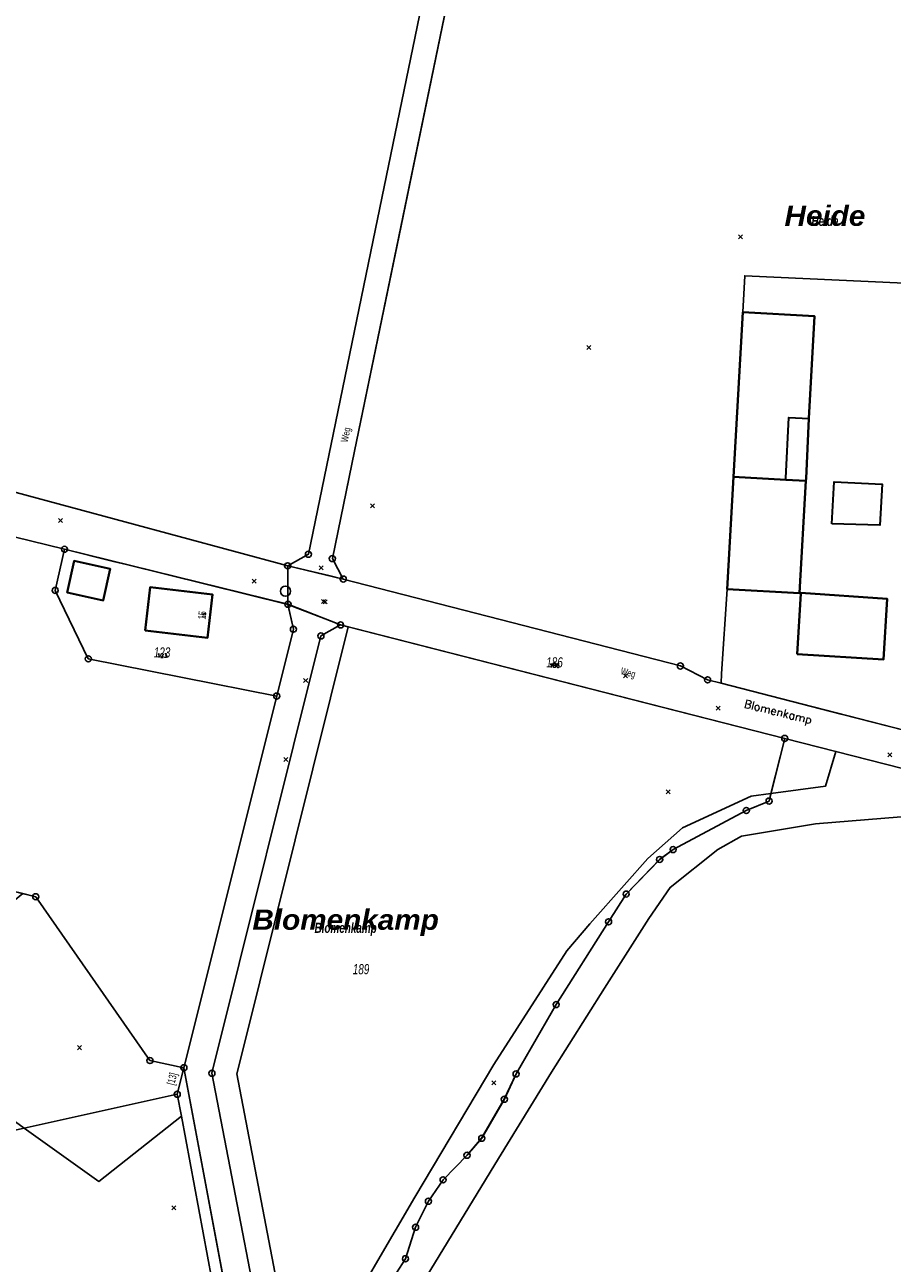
# Model space of a CAD drawing. Header units: metres. Extents: x 339653 to 341672, y 5744753 to 5747397.
# Tile 129 of 256: x 340173 to 340387, y 5746224 to 5746530. Entities that reach past the tile are written whole.
import ezdxf
from ezdxf.enums import TextEntityAlignment as Align

# ---------------------------------------------------------------- set-up
doc = ezdxf.new("R2010")
doc.units = ezdxf.units.M
doc.header["$LTSCALE"] = 0.03
doc.header["$PDMODE"] = 3
doc.header["$PDSIZE"] = 0.5
for name, color, linetype, lineweight in [('B-Beschriftung', 83, 'Continuous', 25), ('B-Flurstücksnummer', 83, 'Continuous', 25), ('B-Gebäude', 15, 'Continuous', 35), ('Flurstücke_Grenzpunkte', 7, 'Continuous', 25), ('Gewässer', 7, 'Continuous', 25), ('Lagebezeichnungen', 7, 'Continuous', 25), ('Netzpunkte', 7, 'Continuous', 25), ('Siedlung', 7, 'Continuous', 25), ('Vegetation', 7, 'Continuous', 25), ('Verkehr', 7, 'Continuous', 25)]:
    doc.layers.add(name, color=color, linetype=linetype, lineweight=lineweight)
doc.layers.add('B-Flurstück', color=83, linetype='Continuous')
doc.styles.add('FLURSTUECKSNUMMER', font='simplex.shx')
doc.styles.add('Flurstücksnummer - K 10 700', font='ariali.ttf', dxfattribs={"width": 0.7})
doc.styles.add('Gewässermerkmal_ Name - F K 10', font='arialbi.ttf', dxfattribs={"width": 0.7})
doc.styles.add('HAUSNUMMER', font='simplex.shx')
doc.styles.add('Hausnummern NRW', font='arial.ttf', dxfattribs={"width": 0.595})
doc.styles.add('Lagebezeichnung Gewanne - F K 20 gesperrt', font='arialbi.ttf', dxfattribs={"width": 1.05})
doc.styles.add('Sonstiger Text_ Bezeichnung - N 7 380', font='arial.ttf', dxfattribs={"width": 0.7})
doc.styles.add('STRASSENNAME_DKKM1000', font='simplex.shx')

# ---------------------------------------------------------------- blocks, each defined once
blk = doc.blocks.new('S1600.8202')
at = {"lineweight": -2}
blk.add_circle((-0.000001, 0.000001), 0.5, dxfattribs=at)
blk = doc.blocks.new('Grenzpunkt mit Abmarkung (Marke)')
at = {"lineweight": -2}
blk.add_circle((0, 0), 0.499, dxfattribs=at)

msp = doc.modelspace()

# ---------------------------------------------------------------- linework, layer by layer
at = {"layer": 'B-Flurstück', "color": 83}
for points in [[(340238.132, 5746396.522, 0), (340248.581, 5746394.027, 0), (340251.857, 5746393.245, 0), (340249.161, 5746398.308, 0), (340254.634, 5746424.824, 0), (340264.509, 5746472.664, 0), (340291.176, 5746601.849, 0)], [(340056.698, 5746455.911, 0), (340157.6, 5746418.278, 0), (340238.132, 5746396.522, 0), (340243.256, 5746399.372, 0), (340248.863, 5746426.561, 0), (340260.33, 5746482.153, 0), (340270.698, 5746532.414, 0), (340128.776, 5746569.601, 0), (340073.577, 5746584.065, 0), (340060.417, 5746536.906, 0), (340058.584, 5746530.339, 0), (340042.556, 5746472.903, 0), (340038.741, 5746459.231, 0), (340056.698, 5746455.911, 0)], [(340270.698, 5746532.414, 0), (340260.33, 5746482.153, 0), (340248.863, 5746426.561, 0), (340243.256, 5746399.372, 0), (340238.132, 5746396.522, 0)], [(340035.494, 5746447.642, 0), (340053.355, 5746444.327, 0), (340108.611, 5746424.274, 0), (340154.329, 5746407.67, 0), (340183.006, 5746400.61, 0), (340195.13, 5746397.625, 0), (340198.356, 5746396.831, 0), (340238.201, 5746386.997, 0), (340238.184, 5746389.388, 0), (340238.15, 5746394.185, 0), (340238.132, 5746396.522, 0), (340157.6, 5746418.278, 0), (340056.698, 5746455.911, 0), (340038.741, 5746459.231, 0), (340038.203, 5746457.311, 0), (340037.507, 5746454.828, 0), (340036.643, 5746451.744, 0), (340036.038, 5746449.583, 0), (340035.494, 5746447.642, 0)], [(340084.351, 5746337.091, 0), (340118.084, 5746328.87, 0), (340165.477, 5746317.321, 0), (340175.902, 5746314.78, 0), (340204.095, 5746274.339, 0), (340212.498, 5746272.553, 0), (340235.421, 5746364.354, 0), (340188.892, 5746373.55, 0), (340180.71, 5746390.438, 0), (340183.006, 5746400.61, 0), (340154.329, 5746407.67, 0), (340108.611, 5746424.274, 0), (340091.341, 5746362.214, 0), (340084.351, 5746337.091, 0)], [(340180.71, 5746390.438, 0), (340188.892, 5746373.55, 0), (340235.421, 5746364.354, 0), (340236.739, 5746369.631, 0), (340239.544, 5746380.867, 0), (340238.201, 5746386.997, 0), (340198.356, 5746396.831, 0), (340195.13, 5746397.625, 0), (340183.006, 5746400.61, 0), (340180.71, 5746390.438, 0)], [(340238.201, 5746386.997, 0), (340240.757, 5746385.997, 0), (340248.447, 5746382.988, 0), (340251.171, 5746381.922, 0), (340253.078, 5746381.435, 0), (340329.977, 5746361.795, 0), (340360.875, 5746353.904, 0), (340389.93, 5746346.484, 0), (340413.968, 5746340.966, 0), (340411.606, 5746346.843, 0), (340409.99, 5746350.865, 0), (340390.668, 5746355.81, 0), (340374.863, 5746359.872, 0), (340345.153, 5746367.507, 0), (340341.827, 5746368.362, 0), (340335.123, 5746371.784, 0), (340251.857, 5746393.245, 0), (340248.581, 5746394.027, 0), (340238.132, 5746396.522, 0), (340238.15, 5746394.185, 0), (340238.184, 5746389.388, 0), (340238.201, 5746386.997, 0)], [(340235.929, 5746185.441, 0), (340219.407, 5746271.206, 0), (340246.336, 5746379.194, 0), (340251.171, 5746381.922, 0), (340248.447, 5746382.988, 0), (340240.757, 5746385.997, 0), (340238.201, 5746386.997, 0), (340239.544, 5746380.867, 0), (340236.739, 5746369.631, 0), (340235.421, 5746364.354, 0), (340212.498, 5746272.553, 0), (340214.055, 5746264.243, 0), (340226.541, 5746197.584, 0)], [(340219.407, 5746271.206, 0), (340235.929, 5746185.441, 0), (340236.354, 5746184.365, 0), (340237.733, 5746180.877, 0), (340238.833, 5746183.052, 0), (340241.761, 5746186.747, 0), (340240.829, 5746191.593, 0), (340240.675, 5746192.397, 0), (340225.556, 5746271.041, 0), (340226.858, 5746276.262, 0), (340253.078, 5746381.435, 0), (340251.171, 5746381.922, 0), (340246.336, 5746379.194, 0), (340219.407, 5746271.206, 0)], [(340253.078, 5746381.435, 0), (340226.858, 5746276.262, 0), (340225.556, 5746271.041, 0), (340240.675, 5746192.397, 0)], [(340254.646, 5746205.783, 0), (340267.222, 5746225.393, 0), (340269.717, 5746233.187, 0), (340272.879, 5746239.601, 0), (340276.493, 5746244.898, 0), (340282.422, 5746250.988, 0), (340286.028, 5746255.131, 0), (340291.627, 5746264.792, 0), (340294.517, 5746271.042, 0), (340304.435, 5746288.167, 0), (340317.386, 5746308.605, 0), (340321.721, 5746315.445, 0), (340329.995, 5746324.001, 0), (340333.319, 5746326.435, 0), (340351.395, 5746336.096, 0), (340357.004, 5746338.435, 0), (340360.875, 5746353.904, 0), (340329.977, 5746361.795, 0), (340253.078, 5746381.435, 0)], [(340389.93, 5746346.484, 0), (340360.875, 5746353.904, 0), (340357.004, 5746338.435, 0), (340351.395, 5746336.096, 0), (340333.319, 5746326.435, 0), (340329.995, 5746324.001, 0), (340321.721, 5746315.445, 0), (340317.386, 5746308.605, 0), (340304.435, 5746288.167, 0), (340294.517, 5746271.042, 0), (340291.627, 5746264.792, 0), (340286.028, 5746255.131, 0), (340282.422, 5746250.988, 0), (340276.493, 5746244.898, 0), (340272.879, 5746239.601, 0), (340269.717, 5746233.187, 0), (340267.222, 5746225.393, 0), (340254.646, 5746205.783, 0), (340245.01, 5746190.847, 0), (340241.761, 5746186.747, 0), (340238.833, 5746183.052, 0), (340237.733, 5746180.877, 0)]]:
    msp.add_polyline3d(points, dxfattribs=at)
at = {"layer": 'B-Gebäude'}
for points in [[(340348.214, 5746418.537), (340350.519, 5746459.199), (340368.247, 5746458.142), (340366.825, 5746432.888), (340366.141, 5746418.111), (340366.097, 5746417.5), (340361.131, 5746417.788)], [(340361.131, 5746417.788), (340361.151, 5746418.174), (340361.937, 5746433.109), (340366.825, 5746432.888), (340366.141, 5746418.111), (340366.097, 5746417.5)], [(340364.524, 5746389.739), (340346.629, 5746390.788), (340348.214, 5746418.537), (340361.131, 5746417.788), (340366.097, 5746417.5), (340364.521, 5746389.851)], [(340372.532, 5746406.918), (340373.077, 5746417.277), (340384.929, 5746416.697), (340384.409, 5746406.563)], [(340183.654, 5746389.958), (340185.386, 5746397.743), (340194.294, 5746395.753), (340192.564, 5746387.968)], [(340202.937, 5746380.558), (340204.205, 5746391.265), (340219.598, 5746389.432), (340218.329, 5746378.724)], [(340363.982, 5746374.666), (340364.901, 5746389.717), (340364.901, 5746389.83), (340386.198, 5746388.325), (340385.297, 5746373.377)]]:
    msp.add_lwpolyline(points, close=True, dxfattribs=at)
for points in [[(340366.141, 5746418.111), (340366.825, 5746432.888)], [(340364.521, 5746389.851), (340366.097, 5746417.5)], [(340364.521, 5746389.851), (340364.524, 5746389.739)]]:
    msp.add_lwpolyline(points, dxfattribs=at)
for points in [[(340348.214, 5746418.537, 0), (340361.131, 5746417.788, 0), (340366.097, 5746417.5, 0), (340366.141, 5746418.111, 0), (340366.825, 5746432.888, 0), (340368.247, 5746458.142, 0), (340350.519, 5746459.199, 0), (340348.214, 5746418.537, 0)], [(340364.524, 5746389.739, 0), (340364.521, 5746389.851, 0), (340366.097, 5746417.5, 0), (340361.131, 5746417.788, 0), (340348.214, 5746418.537, 0), (340346.629, 5746390.788, 0), (340364.524, 5746389.739, 0)], [(340183.654, 5746389.958, 0), (340192.564, 5746387.968, 0), (340194.294, 5746395.753, 0), (340185.386, 5746397.743, 0), (340183.654, 5746389.958, 0)], [(340202.937, 5746380.558, 0), (340218.329, 5746378.724, 0), (340219.598, 5746389.432, 0), (340204.205, 5746391.265, 0), (340202.937, 5746380.558, 0)], [(340202.937, 5746380.558, 0), (340218.329, 5746378.724, 0), (340219.598, 5746389.432, 0), (340204.205, 5746391.265, 0), (340202.937, 5746380.558, 0)], [(340363.982, 5746374.666, 0), (340385.297, 5746373.377, 0), (340386.198, 5746388.325, 0), (340364.901, 5746389.83, 0), (340364.901, 5746389.717, 0), (340363.982, 5746374.666, 0)]]:
    msp.add_polyline3d(points, dxfattribs=at)
at = {"layer": 'Flurstücke_Grenzpunkte', "color": 83}
for points in [[(340291.176, 5746601.849), (340266.124, 5746480.486), (340254.634, 5746424.824), (340250.578, 5746405.172), (340249.161, 5746398.308), (340251.857, 5746393.245), (340238.132, 5746396.522), (340243.256, 5746399.372), (340248.863, 5746426.561), (340260.33, 5746482.153), (340270.698, 5746532.414)], [(340390.668, 5746355.81), (340345.153, 5746367.507), (340341.827, 5746368.362), (340335.123, 5746371.784), (340251.857, 5746393.245), (340249.161, 5746398.308), (340250.578, 5746405.172), (340254.634, 5746424.824), (340266.124, 5746480.486), (340291.176, 5746601.849), (340446.88, 5746586.035)], [(340157.6, 5746418.278), (340238.132, 5746396.522)], [(340238.132, 5746396.522), (340238.204, 5746387.022)], [(340238.132, 5746396.522), (340251.857, 5746393.245)], [(340251.857, 5746393.245), (340335.123, 5746371.784)], [(340238.204, 5746387.022), (340239.544, 5746380.867)], [(340235.903, 5746185.45), (340219.407, 5746271.206), (340246.34, 5746379.197), (340251.179, 5746381.922), (340320.327, 5746364.256), (340360.881, 5746353.893), (340357.474, 5746340.287), (340357.009, 5746338.428), (340351.4, 5746336.09), (340333.323, 5746326.43), (340329.999, 5746323.996), (340321.724, 5746315.441), (340317.391, 5746308.6), (340304.441, 5746288.163), (340294.525, 5746271.035), (340291.64, 5746264.787), (340286.06, 5746255.146), (340282.416, 5746250.946), (340276.501, 5746244.871), (340272.877, 5746239.588), (340269.716, 5746233.173), (340267.219, 5746225.382), (340254.635, 5746205.75)], [(340235.421, 5746364.354), (340239.544, 5746380.867)], [(340335.123, 5746371.784), (340341.827, 5746368.362)], [(340341.827, 5746368.362), (340345.153, 5746367.507)], [(340345.153, 5746367.507), (340390.668, 5746355.81)], [(340212.498, 5746272.553), (340235.421, 5746364.354)], [(340254.635, 5746205.75), (340267.219, 5746225.382), (340269.716, 5746233.173), (340272.877, 5746239.588), (340276.501, 5746244.871), (340282.416, 5746250.946), (340286.06, 5746255.146), (340291.64, 5746264.787), (340294.525, 5746271.035), (340304.441, 5746288.163), (340317.391, 5746308.6), (340321.724, 5746315.441), (340329.999, 5746323.996), (340333.323, 5746326.43), (340351.4, 5746336.09), (340357.009, 5746338.428), (340357.474, 5746340.287), (340360.881, 5746353.893), (340373.518, 5746350.664), (340389.953, 5746346.465)], [(340210.862, 5746266.021), (340212.498, 5746272.553)], [(340210.862, 5746266.021), (340211.868, 5746260.613)], [(340211.868, 5746260.613), (340222.594, 5746202.944)]]:
    msp.add_lwpolyline(points, dxfattribs=at)
for points in [[(340056.698, 5746455.911), (340038.741, 5746459.231), (340042.556, 5746472.903), (340073.577, 5746584.065), (340128.776, 5746569.601), (340270.698, 5746532.414), (340260.33, 5746482.153), (340248.863, 5746426.561), (340243.256, 5746399.372), (340238.132, 5746396.522), (340157.6, 5746418.278)], [(340035.494, 5746447.642), (340038.741, 5746459.231), (340056.698, 5746455.911), (340157.6, 5746418.278), (340238.132, 5746396.522), (340238.204, 5746387.022), (340183.006, 5746400.61), (340154.329, 5746407.67), (340108.611, 5746424.274), (340053.355, 5746444.327)], [(340165.477, 5746317.321), (340084.351, 5746337.091), (340091.341, 5746362.214), (340108.611, 5746424.274), (340154.329, 5746407.67), (340183.006, 5746400.61), (340180.71, 5746390.438), (340188.892, 5746373.55), (340235.421, 5746364.354), (340212.498, 5746272.553), (340204.095, 5746274.339), (340175.902, 5746314.78), (340172.725, 5746315.555)], [(340188.892, 5746373.55), (340180.71, 5746390.438), (340183.006, 5746400.61), (340238.204, 5746387.022), (340239.544, 5746380.867), (340235.421, 5746364.354)], [(340238.204, 5746387.022), (340238.132, 5746396.522), (340251.857, 5746393.245), (340335.123, 5746371.784), (340341.827, 5746368.362), (340345.153, 5746367.507), (340390.668, 5746355.81), (340409.99, 5746350.865), (340413.969, 5746340.966), (340409.147, 5746342.07), (340389.953, 5746346.465), (340373.518, 5746350.664), (340360.881, 5746353.893), (340320.327, 5746364.256), (340251.179, 5746381.922)], [(340230.654, 5746164.465), (340230.521, 5746176.339), (340212.498, 5746272.553), (340235.421, 5746364.354), (340239.544, 5746380.867), (340238.204, 5746387.022), (340251.179, 5746381.922), (340246.34, 5746379.197), (340219.407, 5746271.206), (340235.903, 5746185.45), (340236.671, 5746183.513), (340237.708, 5746180.896), (340240.347, 5746174.232), (340240.845, 5746171.745), (340265.775, 5746047.282), (340264.981, 5746041.876), (340266.655, 5746033.481), (340257.847, 5746024.247), (340255.443, 5746036.319), (340254.409, 5746044.624)], [(340137.551, 5746249.777), (340079.87, 5746236.992), (340063.642, 5746262.665), (340082.101, 5746329.003), (340084.351, 5746337.091), (340165.477, 5746317.321), (340172.725, 5746315.555), (340175.902, 5746314.78), (340204.095, 5746274.339), (340212.498, 5746272.553), (340210.862, 5746266.021), (340173.084, 5746257.65)], [(340210.862, 5746266.021), (340212.498, 5746272.553), (340230.521, 5746176.339), (340230.654, 5746164.465), (340227.912, 5746174.349), (340222.594, 5746202.944), (340211.868, 5746260.613)], [(340097.043, 5746209.828), (340079.87, 5746236.992), (340137.551, 5746249.777), (340173.084, 5746257.65), (340210.862, 5746266.021), (340211.868, 5746260.613), (340222.594, 5746202.944), (340227.912, 5746174.349), (340226.474, 5746172.739), (340223.497, 5746169.406), (340190.728, 5746132.721), (340164.413, 5746103.263), (340162.723, 5746105.935)]]:
    msp.add_lwpolyline(points, close=True, dxfattribs=at)
at = {"layer": 'Gewässer', "color": 83}
msp.add_lwpolyline([(340211.868, 5746260.613), (340210.862, 5746266.021), (340212.498, 5746272.553), (340230.521, 5746176.339), (340230.654, 5746164.465), (340227.912, 5746174.349), (340222.594, 5746202.944)], close=True, dxfattribs=at)
at = {"layer": 'Netzpunkte', "color": 83}
for p in [(340349.961, 5746477.776), (340312.52, 5746450.424), (340259.047, 5746411.356), (340182.008, 5746407.705), (340229.825, 5746392.704), (340246.979, 5746387.729), (340247.414, 5746387.61), (340242.565, 5746368.188), (340344.456, 5746361.33), (340237.693, 5746348.677), (340386.831, 5746349.855), (340332.083, 5746340.696), (340186.713, 5746277.521), (340289.023, 5746268.858), (340210.035, 5746237.936)]:
    msp.add_point(p, dxfattribs=at)
at = {"layer": 'Siedlung', "color": 83}
for points in [[(340351.014, 5746468.173), (340442.449, 5746463.903), (340439.195, 5746440.697), (340435.679, 5746375.618), (340437.164, 5746360.494), (340437.59, 5746356.154), (340428.771, 5746353.428), (340409.99, 5746350.865), (340390.668, 5746355.81), (340345.153, 5746367.507), (340345.3, 5746369.827), (340346.629, 5746390.788), (340348.214, 5746418.537), (340350.519, 5746459.199)], [(340183.006, 5746400.61), (340238.204, 5746387.022), (340239.544, 5746380.867), (340235.421, 5746364.354), (340188.892, 5746373.55), (340180.71, 5746390.438)]]:
    msp.add_lwpolyline(points, close=True, dxfattribs=at)
at = {"layer": 'Vegetation', "color": 83}
for points in [[(340442.449, 5746463.903), (340351.014, 5746468.173), (340350.519, 5746459.199), (340348.214, 5746418.537), (340346.629, 5746390.788), (340345.3, 5746369.827), (340345.153, 5746367.507), (340341.827, 5746368.362), (340335.123, 5746371.784), (340251.857, 5746393.245), (340249.161, 5746398.308), (340250.578, 5746405.172), (340254.634, 5746424.824), (340266.124, 5746480.486), (340291.176, 5746601.849), (340446.88, 5746586.035)], [(340270.698, 5746532.414), (340260.33, 5746482.153), (340248.863, 5746426.561), (340243.256, 5746399.372), (340238.132, 5746396.522), (340157.6, 5746418.278), (340056.698, 5746455.911), (340038.741, 5746459.231), (340042.556, 5746472.903), (340057.851, 5746482.733), (340083.86, 5746499.532), (340111.397, 5746517.34), (340117.982, 5746536.64)], [(339973.98, 5746221.385), (339974.697, 5746224.399), (340035.494, 5746447.642), (340053.355, 5746444.327), (340108.611, 5746424.274), (340154.329, 5746407.67), (340183.006, 5746400.61), (340180.71, 5746390.438), (340188.892, 5746373.55), (340235.421, 5746364.354), (340212.498, 5746272.553), (340204.095, 5746274.339), (340175.902, 5746314.78), (340172.725, 5746315.555), (340137.963, 5746287.111), (340150.272, 5746266.978), (340166.848, 5746262.059), (340173.084, 5746257.65), (340191.513, 5746244.475), (340211.868, 5746260.613), (340222.594, 5746202.944)], [(340259.778, 5746224.001), (340269.54, 5746240.582), (340289.025, 5746273.384), (340307.061, 5746301.466), (340312.762, 5746308.069), (340321.244, 5746317.621), (340327.09, 5746324.255), (340335.676, 5746331.796), (340352.63, 5746339.649), (340357.474, 5746340.287), (340370.916, 5746342.097), (340373.518, 5746350.664), (340389.953, 5746346.465)], [(340393.7, 5746334.861), (340368.486, 5746332.833), (340350.179, 5746329.762), (340344.387, 5746326.434), (340332.557, 5746317.089), (340327.342, 5746309.422), (340316.359, 5746292.216), (340303.266, 5746271.485), (340290.223, 5746250.183), (340270.303, 5746217.488)]]:
    msp.add_lwpolyline(points, dxfattribs=at)
for points in [[(340251.179, 5746381.922), (340320.327, 5746364.256), (340360.881, 5746353.893), (340373.518, 5746350.664), (340370.916, 5746342.097), (340357.474, 5746340.287), (340352.63, 5746339.649), (340335.676, 5746331.796), (340327.09, 5746324.255), (340321.244, 5746317.621), (340312.762, 5746308.069), (340307.061, 5746301.466), (340289.025, 5746273.384), (340269.54, 5746240.582), (340259.778, 5746224.001), (340243.741, 5746196.139), (340236.671, 5746183.513), (340235.903, 5746185.45), (340219.407, 5746271.206), (340246.34, 5746379.197)], [(340332.557, 5746317.089), (340344.387, 5746326.434), (340350.179, 5746329.762), (340368.486, 5746332.833), (340393.7, 5746334.861), (340410.342, 5746336.892), (340409.147, 5746342.07), (340413.969, 5746340.966), (340415.446, 5746336.505), (340448.872, 5746219.487), (340266.655, 5746033.481), (340264.981, 5746041.876), (340265.775, 5746047.282), (340240.845, 5746171.745), (340244.484, 5746176.667), (340250.642, 5746184.674), (340270.303, 5746217.488), (340290.223, 5746250.183), (340303.266, 5746271.485), (340316.359, 5746292.216), (340327.342, 5746309.422)], [(340172.725, 5746315.555), (340175.902, 5746314.78), (340204.095, 5746274.339), (340212.498, 5746272.553), (340210.862, 5746266.021), (340211.868, 5746260.613), (340191.513, 5746244.475), (340173.084, 5746257.65), (340166.848, 5746262.059), (340150.272, 5746266.978), (340137.963, 5746287.111)]]:
    msp.add_lwpolyline(points, close=True, dxfattribs=at)
at = {"layer": 'Verkehr', "color": 83}
msp.add_lwpolyline([(340291.176, 5746601.849), (340266.124, 5746480.486), (340254.634, 5746424.824), (340250.578, 5746405.172), (340249.161, 5746398.308), (340251.857, 5746393.245), (340238.132, 5746396.522), (340243.256, 5746399.372), (340248.863, 5746426.561), (340260.33, 5746482.153), (340270.698, 5746532.414)], dxfattribs=at)
for points in [[(340035.494, 5746447.642), (340038.741, 5746459.231), (340056.698, 5746455.911), (340157.6, 5746418.278), (340238.132, 5746396.522), (340238.204, 5746387.022), (340183.006, 5746400.61), (340154.329, 5746407.67), (340108.611, 5746424.274), (340053.355, 5746444.327)], [(340238.204, 5746387.022), (340238.132, 5746396.522), (340251.857, 5746393.245), (340335.123, 5746371.784), (340341.827, 5746368.362), (340345.153, 5746367.507), (340390.668, 5746355.81), (340409.99, 5746350.865), (340413.969, 5746340.966), (340409.147, 5746342.07), (340389.953, 5746346.465), (340373.518, 5746350.664), (340360.881, 5746353.893), (340320.327, 5746364.256), (340251.179, 5746381.922)], [(340230.521, 5746176.339), (340212.498, 5746272.553), (340235.421, 5746364.354), (340239.544, 5746380.867), (340238.204, 5746387.022), (340251.179, 5746381.922), (340246.34, 5746379.197), (340219.407, 5746271.206), (340235.903, 5746185.45), (340236.671, 5746183.513), (340237.708, 5746180.896), (340240.347, 5746174.232), (340240.845, 5746171.745), (340265.775, 5746047.282), (340264.981, 5746041.876), (340266.655, 5746033.481), (340257.847, 5746024.247), (340255.443, 5746036.319), (340254.409, 5746044.624), (340230.654, 5746164.465)]]:
    msp.add_lwpolyline(points, close=True, dxfattribs=at)
for p in [(340246.383, 5746396.025), (340321.528, 5746369.329)]:
    msp.add_point(p, dxfattribs=at)

# ---------------------------------------------------------------- block references
at = {"layer": 'Flurstücke_Grenzpunkte', "color": 83, "xscale": 1.5, "yscale": 1.5, "zscale": 1.5}
for p in [(340183.006, 5746400.61), (340238.132, 5746396.522), (340243.256, 5746399.372), (340249.161, 5746398.308), (340180.71, 5746390.438), (340251.857, 5746393.245), (340238.204, 5746387.022), (340251.179, 5746381.922), (340239.544, 5746380.867), (340246.34, 5746379.197), (340188.892, 5746373.55), (340335.123, 5746371.784), (340341.827, 5746368.362), (340235.421, 5746364.354), (340360.881, 5746353.893), (340357.009, 5746338.428), (340351.4, 5746336.09), (340333.323, 5746326.43), (340329.999, 5746323.996), (340175.902, 5746314.78), (340321.724, 5746315.441), (340317.391, 5746308.6), (340304.441, 5746288.163), (340204.095, 5746274.339), (340212.498, 5746272.553), (340219.407, 5746271.206), (340294.525, 5746271.035), (340210.862, 5746266.021), (340291.64, 5746264.787), (340286.06, 5746255.146), (340282.416, 5746250.946), (340276.501, 5746244.871), (340272.877, 5746239.588), (340269.716, 5746233.173), (340267.219, 5746225.382)]:
    msp.add_blockref('Grenzpunkt mit Abmarkung (Marke)', p, dxfattribs=at)
at = {"layer": 'Netzpunkte', "color": 83, "xscale": 2.5, "yscale": 2.5, "zscale": 2.5}
msp.add_blockref('S1600.8202', (340237.579, 5746390.27), dxfattribs=at)

# ---------------------------------------------------------------- texts
at = {"layer": 'B-Beschriftung', "color": 83, "style": 'STRASSENNAME_DKKM1000'}
msp.add_text('Blomenkamp', height=2, rotation=346, dxfattribs=at).set_placement((340358.866, 5746358.911), align=Align.BOTTOM_CENTER)
at = {"layer": 'B-Flurstücksnummer', "color": 83, "char_height": 1, "attachment_point": 8, "style": 'FLURSTUECKSNUMMER'}
for s, insert in [('123', (340207.108, 5746373.854)), ('186', (340304.023, 5746371.395))]:
    msp.add_mtext(s, dxfattribs=dict(at, insert=insert))
at = {"layer": 'B-Gebäude', "style": 'HAUSNUMMER'}
msp.add_text('15', height=0.7, rotation=83, dxfattribs=at).set_placement((340217.971, 5746384.197), align=Align.BOTTOM_CENTER)
at = {"layer": 'Flurstücke_Grenzpunkte', "color": 83, "char_height": 2.5, "attachment_point": 8, "line_spacing_factor": 0.69, "style": 'Flurstücksnummer - K 10 700'}
for s, insert in [('123', (340207.108, 5746373.854)), ('186', (340304.023, 5746371.395)), ('189', (340256.251, 5746295.619))]:
    msp.add_mtext(s, dxfattribs=dict(at, insert=insert))
at = {"layer": 'Lagebezeichnungen', "color": 83, "attachment_point": 8, "line_spacing_factor": 0.69}
for s, insert, char_height, style in [('Heide', (340370.813, 5746480.409), 5, 'Lagebezeichnung Gewanne - F K 20 gesperrt'), ('Heide', (340370.813, 5746480.409), 2.5, 'Gewässermerkmal_ Name - F K 10'), ('Blomenkamp', (340252.434, 5746305.117), 5, 'Lagebezeichnung Gewanne - F K 20 gesperrt'), ('Blomenkamp', (340252.434, 5746305.117), 2.5, 'Gewässermerkmal_ Name - F K 10')]:
    msp.add_mtext(s, dxfattribs=dict(at, insert=insert, char_height=char_height, style=style))
at = {"layer": 'Lagebezeichnungen', "color": 83, "char_height": 1.9, "line_spacing_factor": 0.69, "style": 'Hausnummern NRW'}
for s, insert, attachment_point, rotation in [('15', (340217.971, 5746384.197), 8, 83.23202), ('[13]', (340209.837, 5746269.749), 5, 75.93899)]:
    msp.add_mtext(s, dxfattribs=dict(at, insert=insert, attachment_point=attachment_point, rotation=rotation))
at = {"layer": 'Verkehr', "color": 83, "char_height": 1.75, "attachment_point": 8, "line_spacing_factor": 0.69, "style": 'Sonstiger Text_ Bezeichnung - N 7 380'}
for insert, rotation in [((340253.828, 5746428.609), 78.34501), ((340321.872, 5746368.8), 345.645)]:
    msp.add_mtext('Weg', dxfattribs=dict(at, insert=insert, rotation=rotation))

doc.saveas('drawing.dxf')
